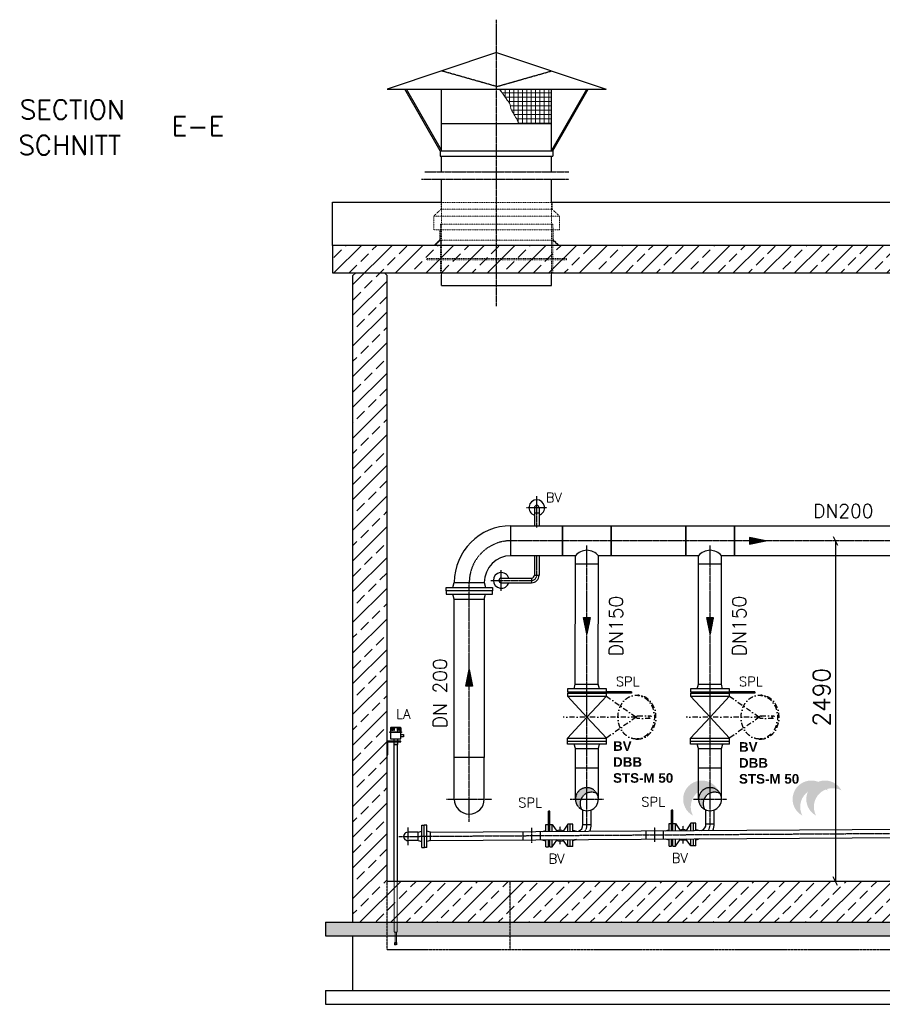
# Model space of a CAD drawing. Header units: millimetres. Extents: x -197187 to 231260338, y -45270 to 70505.
# Tile 65 of 85: x 69394 to 75700, y -28310 to -21110. Entities that reach past the tile are written whole.
import ezdxf
from ezdxf.enums import TextEntityAlignment as Align

# ---------------------------------------------------------------- set-up
doc = ezdxf.new("R2010")
doc.units = ezdxf.units.MM
doc.header["$LTSCALE"] = 0.5
for name, pattern in [('DASHDOT', [1, 0.5, -0.25, 0, -0.25]), ('HIDDEN', [0.375, 0.25, -0.125]), ('JIS_02_1.0', [2, 1, -1])]:
    doc.linetypes.add(name, pattern=pattern)
for name, color, linetype in [('21', 7, 'Continuous'), ('4', 7, 'Continuous'), ('41', 7, 'Continuous'), ('BEMAßUNG', 7, 'Continuous'), ('P-MU025ENTLÜ', 7, 'Continuous'), ('P-MU050ENTL', 7, 'Continuous'), ('P-MU150AUSL', 7, 'Continuous'), ('P-MU150EINL', 7, 'Continuous'), ('P-MU200EINL', 7, 'Continuous'), ('P-MU300AUSL', 7, 'Continuous')]:
    doc.layers.add(name, color=color, linetype=linetype)
doc.styles.add('ROMANS', font='ROMANS', dxfattribs={"height": 0.2})

# ---------------------------------------------------------------- blocks, each defined once
blk = doc.blocks.new('FPFEIL')
at = {"layer": '41', "color": 7, "linetype": 'Continuous'}
for p, q in [((-99.99980000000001, 18.5851), (-92.9259, 18.5851)), ((-99.99980000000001, 15.7051), (-78.52590000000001, 15.7051)), ((-99.99980000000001, 12.8251), (-64.1259, 12.8251)), ((-99.99980000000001, 12.8251), (-64.1259, 12.8251)), ((-99.99980000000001, 9.9452), (-49.7259, 9.9452)), ((-99.99980000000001, 7.0652), (-35.3259, 7.0652)), ((-99.99980000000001, 4.1852), (-20.926, 4.1852)), ((-99.99980000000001, 4.1852), (-20.926, 4.1852)), ((-99.99980000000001, 1.3052), (-6.526000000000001, 1.3052)), ((-99.99980000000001, -1.5748), (-7.874000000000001, -1.5748)), ((-99.99980000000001, -4.454800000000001), (-22.274, -4.454800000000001)), ((-99.99980000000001, -4.454800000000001), (-22.274, -4.454800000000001)), ((-99.99980000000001, -7.3348), (-36.6739, -7.3348)), ((-99.99980000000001, -10.2148), (-51.0739, -10.2148)), ((-99.99980000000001, -13.0948), (-65.4739, -13.0948)), ((-99.99980000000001, -13.0948), (-65.4739, -13.0948)), ((-99.99980000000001, -15.9748), (-79.8739, -15.9748)), ((-99.99980000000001, -18.8548), (-94.2739, -18.8548))]:
    blk.add_line(p, q, dxfattribs=at)
blk.add_lwpolyline([(0, 0), (-99.99980000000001, -20), (-99.99980000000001, 20), (0, 0)], close=True, dxfattribs=at)

msp = doc.modelspace()

# ---------------------------------------------------------------- hatches: boundary and pattern name
at = {"lineweight": 5}
h = msp.add_hatch(dxfattribs=at)
h.set_pattern_fill('ANSI33', color=256, scale=25)
h.set_pattern_definition([(45, (76826.18093517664, -25235.01581286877), (-112.2532015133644, 112.2532015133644), []), (45, (76938.43418517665, -25235.01581286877), (-112.2532015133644, 112.2532015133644), [79.375, -39.6875])])
h.paths.add_polyline_path([(71680.85854826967, -22960.89771979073), (71680.85854826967, -22760.15967597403), (81971.50332208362, -22760.15967597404), (81971.50332208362, -22960.89771979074), (77030.79109379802, -22960.89771979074), (77030.79109379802, -23460.89771979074), (76630.79109379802, -23460.89771979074), (76630.79109379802, -22960.89771979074)])
h.paths.add_polyline_path([(71830.79109379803, -22980.89771979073), (71850.79109379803, -22960.89771979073), (72060.79109379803, -22960.89771979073), (72080.79109379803, -22980.89771979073), (72080.79109379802, -27409.87194976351), (81580.79109379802, -27409.87194976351), (81580.79109379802, -22980.89771979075), (81600.79109379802, -22960.89771979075), (81810.79109379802, -22960.89771979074), (81830.79109379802, -22980.89771979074), (81830.79109379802, -27709.87194976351), (71830.79109379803, -27709.87194976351)])
h = msp.add_hatch(dxfattribs=at)
h.set_pattern_fill('ANSI36', color=256, scale=10)
h.set_pattern_definition([(45, (76830.79109379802, -27759.87194976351), (16.83798022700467, 61.73926083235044), [79.375, -15.875, 0, -15.875])])
h.paths.add_polyline_path([(71630.791093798, -27709.87194976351), (82030.79109379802, -27709.87194976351), (82030.79109379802, -27809.87194976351), (71630.791093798, -27809.87194976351)])
at = {"layer": '21', "lineweight": 5}
h = msp.add_hatch(dxfattribs=at)
h.set_pattern_fill('NET', color=256, scale=10)
h.set_pattern_definition([(0, (109868.9015745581, -37012.10638077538), (0, 31.75), []), (90, (109868.9015745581, -37012.10638077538), (-31.75, 1.944126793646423e-15), [])])
edge = h.paths.add_edge_path()
edge.add_spline(control_points=[(72901.89636900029, -21618.60121028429), (72915.87076900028, -21637.76807695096), (72929.84516900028, -21656.93494361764), (72943.81956900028, -21676.1018102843)], knot_values=[0, 0, 0, 0, 0.2464909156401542, 0.2464909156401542, 0.2464909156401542, 0.2464909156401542], degree=3, periodic=0)
edge.add_spline(control_points=[(72943.81956900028, -21676.1018102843), (72954.0814439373, -21690.17668925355), (72964.08671660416, -21704.42158592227), (72973.67296900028, -21718.99061028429)], knot_values=[0.2464909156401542, 0.2464909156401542, 0.2464909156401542, 0.2464909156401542, 0.4274975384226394, 0.4274975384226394, 0.4274975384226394, 0.4274975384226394], degree=3, periodic=0)
edge.add_spline(control_points=[(72973.67296900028, -21718.99061028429), (72983.80585125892, -21734.39039347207), (72980.89284637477, -21755.73350546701), (72989.74776900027, -21771.8354102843)], knot_values=[0.4274975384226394, 0.4274975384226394, 0.4274975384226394, 0.4274975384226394, 0.6188255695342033, 0.6188255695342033, 0.6188255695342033, 0.6188255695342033], degree=3, periodic=0)
edge.add_spline(control_points=[(72989.74776900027, -21771.8354102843), (72997.17963815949, -21785.34961643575), (73006.08680874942, -21798.09939802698), (73013.47736900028, -21811.6606102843)], knot_values=[0.6188255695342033, 0.6188255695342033, 0.6188255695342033, 0.6188255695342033, 0.7794057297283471, 0.7794057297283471, 0.7794057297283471, 0.7794057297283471], degree=3, periodic=0)
edge.add_spline(control_points=[(73013.47736900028, -21811.6606102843), (73021.0680558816, -21825.58904229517), (73029.53263511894, -21839.14919177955), (73035.67596900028, -21853.7834102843)], knot_values=[0.7794057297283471, 0.7794057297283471, 0.7794057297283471, 0.7794057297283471, 0.9443341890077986, 0.9443341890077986, 0.9443341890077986, 0.9443341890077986], degree=3, periodic=0)
edge.add_spline(control_points=[(73035.67596900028, -21853.7834102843), (73037.74943566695, -21858.72267695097), (73039.82290233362, -21863.66194361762), (73041.89636900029, -21868.60121028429)], knot_values=[0.9443341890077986, 0.9443341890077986, 0.9443341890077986, 0.9443341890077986, 1, 1, 1, 1], degree=3, periodic=0)
edge.add_line((73041.89636900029, -21868.60121028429), (73282.79109379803, -21868.60121028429))
edge.add_line((73282.79109379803, -21868.60121028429), (73282.79109379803, -21618.60121028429))
edge.add_line((73282.79109379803, -21618.60121028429), (72901.89636900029, -21618.60121028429))
at = {"layer": 'P-MU150AUSL', "linetype": 'Continuous'}
h = msp.add_hatch(color=256, dxfattribs=at)
edge = h.paths.add_edge_path()
edge.add_arc((73540.79109422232, -26809.87194955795), 84.14999952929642, 29.12381668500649, 241.8286833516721)
edge.add_arc((73574.57399379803, -26843.09784976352), 84.14999999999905, 61.82868333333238, 209.1238166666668, ccw=False)
edge = h.paths.add_edge_path()
edge.add_arc((74380.79109540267, -26809.87195022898), 136.5000003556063, 27.967090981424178, 241.53511598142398, ccw=False)
edge.add_arc((74436.29159379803, -26865.8567497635), 136.4999999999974, 61.53511666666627, 207.9670916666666)
edge.add_arc((75180.79109540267, -26809.87195022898), 136.5000003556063, 27.967090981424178, 241.53511598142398, ccw=False)
edge.add_arc((75236.29159379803, -26865.8567497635), 136.4999999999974, 61.53511666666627, 207.9670916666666)
h = msp.add_hatch(color=256, dxfattribs=at)
edge = h.paths.add_edge_path()
edge.add_arc((74440.79109422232, -26809.87194955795), 84.14999952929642, 29.12381668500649, 241.8286833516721)
edge.add_arc((74474.57399379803, -26843.09784976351), 84.14999999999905, 61.82868333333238, 209.1238166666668, ccw=False)
edge = h.paths.add_edge_path()
edge.add_arc((75280.79109540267, -26809.87195022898), 136.5000003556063, 27.967090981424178, 241.53511598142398, ccw=False)
edge.add_arc((75336.29159379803, -26865.8567497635), 136.4999999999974, 61.53511666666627, 207.9670916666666)
edge.add_arc((76080.79109540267, -26809.87195022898), 136.5000003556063, 27.967090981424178, 241.53511598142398, ccw=False)
edge.add_arc((76136.29159379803, -26865.8567497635), 136.4999999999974, 61.53511666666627, 207.9670916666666)

# ---------------------------------------------------------------- linework, layer by layer
for p, q in [((71680.85854826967, -22444.7356597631), (72478.79109379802, -22444.7356597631)), ((71680.85854826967, -22760.15967597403), (71680.85854826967, -22444.7356597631)), ((73282.79109379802, -22444.7356597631), (76830.79109379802, -22444.7356597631)), ((71830.79109379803, -22980.89771979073), (71850.79109379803, -22960.89771979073)), ((71850.79109379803, -22960.89771979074), (72060.79109379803, -22960.89771979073)), ((72080.79109379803, -22980.89771979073), (72060.79109379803, -22960.89771979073)), ((72105.24249721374, -26287.97829268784), (72108.24249721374, -26284.97829268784)), ((72105.24249721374, -26287.97829268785), (72105.24249721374, -26316.91040465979)), ((72181.24249721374, -26287.97829268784), (72105.24249721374, -26287.97829268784)), ((72178.24249721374, -26284.97829268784), (72108.24249721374, -26284.97829268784)), ((72110.87309164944, -26287.97829268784), (72112.60514245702, -26284.97829268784)), ((72112.76762162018, -26287.97829268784), (72114.49967242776, -26284.97829268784)), ((72117.99453429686, -26287.97829268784), (72118.79838187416, -26284.97829268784)), ((72121.16933284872, -26287.97829268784), (72121.97318042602, -26284.97829268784)), ((72138.24249721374, -26284.97829268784), (72138.24249721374, -26287.97829268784)), ((72148.24249721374, -26284.97829268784), (72148.24249721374, -26287.97829268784)), ((72165.31566157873, -26287.97829268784), (72164.51181400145, -26284.97829268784)), ((72168.49046013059, -26287.97829268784), (72167.68661255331, -26284.97829268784)), ((72173.71737280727, -26287.97829268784), (72171.9853219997, -26284.97829268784)), ((72175.61190277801, -26287.97829268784), (72173.87985197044, -26284.97829268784)), ((72181.24249721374, -26287.97829268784), (72178.24249721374, -26284.97829268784)), ((72181.24249721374, -26287.97829268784), (72181.24249721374, -26316.91040465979)), ((72129.79249721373, -26367.35255498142), (72129.79249721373, -26385.85302587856)), ((72129.79249721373, -26390.85302587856), (72129.79249721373, -26409.771575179)), ((72156.69249721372, -26409.771575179), (72129.79249721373, -26409.771575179)), ((72156.69249721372, -26367.35255498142), (72156.69249721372, -26385.85302587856)), ((72156.69249721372, -26390.85302587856), (72156.69249721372, -26409.771575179))]:
    msp.add_line(p, q)
at = {"linetype": 'JIS_02_1.0', "lineweight": 18, "ltscale": 3}
for p, q in [((72474.79109379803, -22445.89771979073), (73286.79109379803, -22445.89771979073)), ((72474.79109379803, -22495.89771979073), (72474.79109379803, -22445.89771979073)), ((72478.79109379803, -22975.89771979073), (72478.79109379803, -22395.89771979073)), ((73282.79109379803, -22975.89771979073), (73282.79109379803, -22395.89771979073)), ((73286.79109379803, -22495.89771979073), (73286.79109379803, -22445.89771979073)), ((72474.79109379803, -22495.89771979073), (72420.79109379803, -22545.89771979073)), ((72474.79109379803, -22495.89771979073), (73286.79109379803, -22495.89771979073)), ((73286.79109379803, -22495.89771979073), (73340.79109379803, -22545.89771979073)), ((72420.79109379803, -22545.89771979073), (73340.79109379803, -22545.89771979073)), ((72420.79109379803, -22645.89771979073), (72420.79109379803, -22545.89771979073)), ((73291.29109379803, -22605.89771979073), (72470.29109379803, -22605.89771979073)), ((72470.29109379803, -22645.89771979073), (72470.29109379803, -22605.89771979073)), ((73291.29109379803, -22645.89771979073), (73291.29109379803, -22605.89771979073)), ((73340.79109379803, -22645.89771979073), (73340.79109379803, -22545.89771979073)), ((72420.79109379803, -22645.89771979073), (73340.79109379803, -22645.89771979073)), ((72466.75549379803, -22717.36221979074), (72466.75549379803, -22645.89771979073)), ((72470.29109379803, -22720.89771979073), (72470.29109379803, -22645.89771979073)), ((73291.29109379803, -22720.89771979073), (73291.29109379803, -22645.89771979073)), ((73294.82659379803, -22717.36221979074), (73294.82659379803, -22629.43331979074)), ((72466.75549379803, -22717.36221979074), (72423.21999379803, -22760.89771979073)), ((72470.29109379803, -22720.89771979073), (72430.29109379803, -22760.89771979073)), ((73291.29109379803, -22720.89771979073), (72470.29109379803, -22720.89771979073)), ((72470.29109379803, -22960.89771979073), (72470.29109379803, -22720.89771979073)), ((73291.29109379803, -22720.89771979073), (73331.29109379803, -22760.89771979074)), ((73291.29109379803, -22960.89771979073), (73291.29109379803, -22720.89771979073)), ((73294.82659379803, -22717.36221979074), (73338.36209379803, -22760.89771979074)), ((72370.29109379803, -22865.89771979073), (72370.29109379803, -22855.89771979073)), ((73391.29109379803, -22855.89771979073), (72370.29109379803, -22855.89771979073)), ((73391.29109379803, -22865.89771979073), (72370.29109379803, -22865.89771979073)), ((73391.29109379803, -22865.89771979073), (73391.29109379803, -22855.89771979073))]:
    msp.add_line(p, q, dxfattribs=at)
at = {"linetype": 'HIDDEN', "lineweight": 9, "ltscale": 2}
for p, q in [((72132.49249721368, -27783.25064226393), (72132.49249721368, -27409.87194976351)), ((72153.99249721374, -27783.25064226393), (72153.99249721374, -27409.87194976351)), ((72132.49249721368, -27783.25064226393), (72153.99249721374, -27783.25064226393)), ((72134.49249721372, -27871.88959807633), (72134.49249721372, -27861.29645232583)), ((72138.24249721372, -27855.88959807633), (72135.66407008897, -27858.46802520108)), ((72138.24249721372, -27862.88959807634), (72138.24249721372, -27870.59342385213)), ((72148.24249721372, -27855.88959807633), (72150.82092433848, -27858.46802520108)), ((72148.24249721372, -27862.88959807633), (72148.24249721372, -27870.59342385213)), ((72151.99249721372, -27871.88959807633), (72151.99249721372, -27861.29645232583)), ((72138.24249721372, -27870.59342385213), (72143.24249721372, -27875.88959807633)), ((72147.99249721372, -27875.88959807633), (72138.49249721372, -27875.88959807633)), ((72148.24249721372, -27870.59342385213), (72143.24249721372, -27875.88959807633))]:
    msp.add_line(p, q, dxfattribs=at)
for points in [[(76830.79109379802, -22760.15967597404), (71680.85854826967, -22760.15967597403), (71680.85854826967, -22960.89771979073), (76630.79109379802, -22960.89771979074)], [(72085.79109379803, -26385.85302587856), (72080.79109379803, -26385.85302587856), (72080.79109379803, -26485.85302587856), (72085.79109379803, -26485.85302587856), (72085.79109379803, -26390.85302587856), (72180.79109379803, -26390.85302587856), (72180.79109379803, -26385.85302587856), (72080.79109379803, -26385.85302587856), (72080.79109379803, -26390.85302587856)], [(72132.49249721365, -27409.87194976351), (72132.49249721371, -26409.771575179), (72153.99249721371, -26409.771575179), (72153.99249721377, -27409.87194976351)]]:
    msp.add_lwpolyline(points)
for points in [[(72185.74249721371, -26321.70254387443), (72100.74249721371, -26321.70254387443), (72100.74249721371, -26316.91040465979), (72185.74249721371, -26316.91040465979)], [(72181.24249721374, -26321.70254387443), (72105.24249721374, -26321.70254387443), (72105.24249721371, -26367.35255498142), (72181.24249721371, -26367.35255498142)], [(72110.87309164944, -26287.97829268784), (72112.76762162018, -26287.97829268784), (72112.76762162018, -26308.65713538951), (72110.87309164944, -26308.65713538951)], [(72117.99453429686, -26287.97829268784), (72121.16933284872, -26287.97829268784), (72121.16933284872, -26308.65713538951), (72117.99453429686, -26308.65713538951)], [(72128.29077549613, -26284.97829268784), (72132.61172595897, -26284.97829268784), (72132.61172595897, -26308.65713538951), (72128.29077549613, -26308.65713538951)], [(72158.19421893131, -26284.97829268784), (72153.87326846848, -26284.97829268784), (72153.87326846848, -26308.65713538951), (72158.19421893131, -26308.65713538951)], [(72168.49046013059, -26287.97829268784), (72165.31566157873, -26287.97829268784), (72165.31566157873, -26308.65713538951), (72168.49046013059, -26308.65713538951)], [(72175.61190277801, -26287.97829268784), (72173.71737280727, -26287.97829268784), (72173.71737280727, -26308.65713538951), (72175.61190277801, -26308.65713538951)], [(72181.24249721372, -26336.32955886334), (72200.81685850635, -26336.32955886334), (72200.81685850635, -26352.72553999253), (72181.24249721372, -26352.72553999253)]]:
    msp.add_lwpolyline(points, close=True)
for points in [[(72138.24249721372, -27783.25064226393), (72138.24249721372, -27862.88959807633)], [(72148.24249721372, -27862.88959807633), (72148.24249721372, -27783.25064226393)]]:
    msp.add_lwpolyline(points, dxfattribs=at)
for centre, start, end in [((72138.49249721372, -27861.29645232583), 134.9999999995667, 180), ((72147.99249721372, -27861.29645232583), 0, 45.00000000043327), ((72138.49249721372, -27871.88959807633), 180, 270), ((72147.99249721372, -27871.88959807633), 270, 0)]:
    msp.add_arc(centre, 4, start, end, dxfattribs=at)
at = {"linetype": 'HIDDEN', "lineweight": 9, "ltscale": 2, "extrusion": (0, 0, -1)}
msp.add_ellipse((72143.24249721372, -27862.88959807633), major_axis=(0, -6.286233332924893), ratio=0.7953888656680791, dxfattribs=at)
at = {"layer": '21', "linetype": 'DASHDOT', "ltscale": 10}
for p, q in [((72880.79109379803, -23204.38551979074), (72880.79109379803, -21109.61301979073)), ((72355.75539379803, -22222.72651979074), (73408.54859379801, -22222.72651979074)), ((72332.20729379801, -22276.80491979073), (73408.54859379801, -22276.80491979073))]:
    msp.add_line(p, q, dxfattribs=at)
at = {"layer": '21', "linetype": 'Continuous', "ltscale": 10}
for p, q in [((72880.79109379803, -21348.60121028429), (72080.79109379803, -21618.60121028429)), ((72880.79109379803, -21348.60121028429), (73680.79109379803, -21618.60121028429)), ((72080.79109379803, -21618.60121028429), (73680.79109379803, -21618.60121028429)), ((72468.79109379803, -22068.60121028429), (72210.79109379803, -21618.60121028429)), ((72477.46629379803, -22063.6274102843), (72222.31789379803, -21618.60121028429)), ((72478.79109379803, -21868.60121028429), (72478.79109379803, -21618.60121028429)), ((73282.79109379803, -21868.60121028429), (73282.79109379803, -21618.60121028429)), ((73284.11569379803, -22063.6274102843), (73539.26409379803, -21618.60121028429)), ((73292.79109379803, -22068.60121028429), (73550.79109379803, -21618.60121028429)), ((72478.79109379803, -21868.60121028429), (73282.79109379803, -21868.60121028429)), ((72478.79109379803, -22068.60121028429), (72478.79109379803, -21868.60121028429)), ((73282.79109379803, -22068.60121028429), (73282.79109379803, -21868.60121028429)), ((72468.79109379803, -22068.60121028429), (73292.79109379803, -22068.60121028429)), ((72468.79109379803, -22068.60121028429), (72468.79109379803, -22108.60121028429)), ((73292.79109379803, -22068.60121028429), (73292.79109379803, -22108.60121028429)), ((72468.79109379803, -22108.60121028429), (73292.79109379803, -22108.60121028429)), ((72478.79109379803, -22222.72651979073), (72478.79109379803, -22108.60121028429)), ((73282.79109379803, -22222.72651979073), (73282.79109379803, -22108.60121028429)), ((72478.79109379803, -22445.89771979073), (72478.79109379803, -22276.80491979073)), ((73282.79109379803, -22445.89771979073), (73282.79109379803, -22276.80491979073)), ((72478.79109379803, -23052.37194976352), (72478.79109379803, -22975.89771979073)), ((73282.79109379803, -23052.37194976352), (73282.79109379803, -22975.89771979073)), ((72478.79109379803, -23052.37194976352), (73282.79109379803, -23052.37194976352)), ((72080.79109379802, -27409.87194976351), (81580.79109379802, -27409.87194976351)), ((71630.791093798, -27709.87194976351), (82030.79109379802, -27709.87194976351)), ((71630.791093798, -27809.8719497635), (82030.79109379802, -27809.87194976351))]:
    msp.add_line(p, q, dxfattribs=at)
at = {"layer": '21', "linetype": 'HIDDEN', "ltscale": 10}
for p, q in [((72880.79109379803, -21598.60121028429), (72478.79109379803, -21484.27621028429)), ((72880.79109379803, -21598.60121028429), (73282.79109379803, -21484.27621028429)), ((72980.79109379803, -27909.87194976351), (72980.79109379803, -27409.87194976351)), ((72080.79109379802, -27909.87194976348), (81580.79109379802, -27909.87194976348))]:
    msp.add_line(p, q, dxfattribs=at)
at = {"layer": '21', "linetype": 'Continuous'}
for p, q in [((71630.791093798, -28209.8719497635), (82030.79109379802, -28209.87194976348)), ((71630.79109379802, -28309.87194976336), (82030.79109379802, -28309.87194976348))]:
    msp.add_line(p, q, dxfattribs=at)
at = {"layer": '21', "linetype": 'Continuous', "lineweight": 5, "ltscale": 10}
msp.add_open_spline([(72901.89636900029, -21618.60121028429), (72915.87076900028, -21637.76807695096), (72929.84516900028, -21656.93494361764), (72943.81956900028, -21676.1018102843), (72954.0814439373, -21690.17668925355), (72964.08671660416, -21704.42158592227), (72973.67296900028, -21718.99061028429), (72983.80585125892, -21734.39039347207), (72980.89284637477, -21755.73350546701), (72989.74776900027, -21771.8354102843), (72997.17963815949, -21785.34961643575), (73006.08680874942, -21798.09939802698), (73013.47736900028, -21811.6606102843), (73021.0680558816, -21825.58904229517), (73029.53263511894, -21839.14919177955), (73035.67596900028, -21853.7834102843), (73037.74943566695, -21858.72267695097), (73039.82290233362, -21863.66194361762), (73041.89636900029, -21868.60121028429)], degree=3, knots=[0, 0, 0, 0, 0.2464909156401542, 0.2464909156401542, 0.2464909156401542, 0.4274975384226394, 0.4274975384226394, 0.4274975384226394, 0.6188255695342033, 0.6188255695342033, 0.6188255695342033, 0.7794057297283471, 0.7794057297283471, 0.7794057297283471, 0.9443341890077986, 0.9443341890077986, 0.9443341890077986, 1, 1, 1, 1], dxfattribs=at)
at = {"layer": '41', "linetype": 'Continuous', "ltscale": 10}
for p, q in [((71830.79109379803, -27709.87194976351), (71830.79109379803, -22980.89771979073)), ((72080.79109379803, -27409.87194976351), (72080.79109379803, -22980.89771979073)), ((71630.791093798, -27709.87194976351), (71630.791093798, -27809.87194976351)), ((71830.79109379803, -28209.87194976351), (71830.79109379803, -27809.87194976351)), ((71630.791093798, -28209.87194976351), (71630.79109379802, -28309.87194976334))]:
    msp.add_line(p, q, dxfattribs=at)
at = {"layer": '41', "linetype": 'HIDDEN', "ltscale": 10}
msp.add_line((72080.79109379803, -27909.87194976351), (72080.79109379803, -27409.87194976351), dxfattribs=at)
at = {"layer": 'BEMAßUNG', "linetype": 'Continuous', "ltscale": 10}
for p, q in [((75341.85635163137, -24888.62194976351), (75373.10635163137, -24951.12194976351)), ((75357.48135163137, -24919.87194976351), (75357.48135163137, -27409.87194976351)), ((75373.10635163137, -27441.12194976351), (75341.85635163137, -27378.62194976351))]:
    msp.add_line(p, q, dxfattribs=at)
at = {"layer": 'BEMAßUNG', "linetype": 'HIDDEN', "lineweight": 9, "ltscale": 2}
msp.add_arc((72145.42337180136, -27858.22299494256), 4.330127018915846, 12.28860951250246, 49.37925172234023, dxfattribs=at)
at = {"layer": 'P-MU025ENTLÜ', "linetype": 'DASHDOT', "ltscale": 10}
for p, q in [((73174.29109379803, -24823.39577226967), (73174.29109379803, -24593.7437497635)), ((73099.99799379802, -24677.92194976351), (73247.77369379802, -24677.92194976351)), ((73174.29109379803, -25171.87194976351), (73174.29109379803, -25029.42194976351)), ((72914.29109379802, -25286.15956383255), (72914.29109379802, -25133.58433569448)), ((72838.00347972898, -25209.87194976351), (73136.29109379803, -25209.87194976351))]:
    msp.add_line(p, q, dxfattribs=at)
at = {"layer": 'P-MU025ENTLÜ', "linetype": 'Continuous', "ltscale": 10}
for p, q in [((73157.44109379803, -24677.92194976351), (73157.44109379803, -24715.92194976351)), ((73191.14109379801, -24677.92194976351), (73191.14109379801, -24715.92194976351)), ((73157.44109379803, -24715.92194976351), (73191.14109379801, -24715.92194976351)), ((73157.44109379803, -24715.92194976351), (73157.44109379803, -24810.32194976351)), ((73191.14109379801, -24715.92194976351), (73191.14109379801, -24810.32194976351)), ((73157.44109379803, -25029.42194976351), (73157.44109379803, -25171.87194976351)), ((73191.14109379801, -25029.42194976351), (73191.14109379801, -25171.87194976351)), ((72914.29109379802, -25193.0219497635), (73136.29109379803, -25193.02194976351)), ((73136.29109379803, -25193.0219497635), (73136.29109379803, -25226.7219497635)), ((73157.44109379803, -25171.87194976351), (73191.14109379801, -25171.87194976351)), ((72914.29109379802, -25226.7219497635), (73136.29109379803, -25226.72194976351))]:
    msp.add_line(p, q, dxfattribs=at)
for centre, radius, start, end in [((73174.29109379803, -24677.92194976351), 57.5, 287.0402527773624, 252.9597472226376), ((73174.29109379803, -24677.92194976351), 16.85, 0, 180), ((72914.29109379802, -25209.87194976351), 57.5, 17.040252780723, 342.9597472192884), ((72914.29109379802, -25209.87194976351), 16.85000000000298, 90, 270), ((73136.29109379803, -25171.87194976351), 21.15, 270, 0), ((73136.29109379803, -25171.87194976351), 54.85, 270, 0)]:
    msp.add_arc(centre, radius, start, end, dxfattribs=at)
at = {"layer": 'P-MU025ENTLÜ', "linetype": 'DASHDOT', "ltscale": 10}
msp.add_arc((73136.29109379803, -25171.87194976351), 38, 270, 0, dxfattribs=at)
at = {"layer": 'P-MU050ENTL', "linetype": 'Continuous', "ltscale": 10}
for p, q in [((73269.08869379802, -26896.38708094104), (73259.08869379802, -26896.38708094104)), ((73259.08869379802, -27045.47648094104), (73259.08869379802, -26896.38708094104)), ((73269.08869379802, -27045.41398094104), (73269.08869379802, -26896.38708094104)), ((73510.4401109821, -26996.09965607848), (73510.44009379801, -26888.35784976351)), ((73570.85770409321, -26996.18123867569), (73570.85769379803, -26888.46724976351)), ((74169.23091034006, -26890.76103521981), (74159.23091034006, -26890.76103521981)), ((74159.23091034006, -27039.85043521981), (74159.23091034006, -26890.76103521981)), ((74169.23091034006, -27039.78793521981), (74169.23091034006, -26890.76103521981)), ((74410.58232752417, -26990.47361035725), (74410.58232752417, -26888.41272223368)), ((74470.99991034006, -26990.55523521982), (74470.99991034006, -26888.41270289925)), ((73241.08869379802, -26993.88708094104), (73259.08869379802, -26993.88708094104)), ((73241.08869379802, -27045.58898094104), (73241.08869379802, -26993.88708094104)), ((73269.08869379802, -26993.88708094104), (73287.08869379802, -26993.88708094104)), ((73287.08869379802, -26993.88708094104), (73321.35139379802, -27043.47788094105)), ((73287.08869379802, -27045.30138094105), (73287.08869379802, -26993.88708094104)), ((73401.08869379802, -26991.84618094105), (73366.82599379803, -27043.47788094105)), ((73437.08869379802, -26991.84618094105), (73401.08869379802, -26991.84618094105)), ((73401.08869379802, -27042.54788094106), (73401.08869379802, -26991.84618094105)), ((73419.08869379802, -27042.43538094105), (73419.08869379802, -26991.84618094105)), ((73437.08869379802, -27042.32278094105), (73437.08869379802, -26991.84618094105)), ((73510.44009379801, -26996.09968094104), (73570.85769379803, -26996.18128094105)), ((74141.23091034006, -26988.26103521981), (74159.23091034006, -26988.26103521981)), ((74141.23091034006, -27039.96293521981), (74141.23091034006, -26988.26103521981)), ((74169.23091034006, -26988.26103521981), (74187.23091034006, -26988.26103521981)), ((74187.23091034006, -26988.26103521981), (74221.49361034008, -27037.85183521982)), ((74187.23091034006, -27039.67533521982), (74187.23091034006, -26988.26103521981)), ((74301.23091034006, -26986.22013521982), (74266.96821034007, -27037.85183521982)), ((74337.23091034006, -26986.22013521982), (74301.23091034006, -26986.22013521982)), ((74301.23091034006, -27036.92183521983), (74301.23091034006, -26986.22013521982)), ((74319.23091034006, -27036.80933521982), (74319.23091034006, -26986.22013521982)), ((74337.23091034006, -27036.69673521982), (74337.23091034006, -26986.22013521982)), ((74410.58231034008, -26990.47363521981), (74470.99991034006, -26990.55523521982)), ((72396.78591675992, -27050.86711929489), (78012.98109379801, -27015.75792007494)), ((73073.61419379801, -27106.93718094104), (73073.61419379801, -27046.63598094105)), ((73201.61419379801, -27106.13698094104), (73201.61419379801, -27045.83578094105)), ((73215.92019379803, -27045.74628094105), (73241.08869379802, -27039.00238094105)), ((73437.08869379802, -27036.96148094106), (73464.08425208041, -27044.19498830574)), ((73973.75641034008, -27101.31113521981), (73973.75641034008, -27041.00993521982)), ((74101.75641034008, -27100.51093521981), (74101.75641034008, -27040.20973521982)), ((74116.06241034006, -27040.12023521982), (74141.23091034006, -27033.37633521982)), ((74337.23091034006, -27031.33543521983), (74364.22646862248, -27038.56894258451)), ((72397.16325346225, -27111.16534953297), (78015.03295286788, -27076.04634920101)), ((73212.34334887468, -27106.0694125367), (73241.08869379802, -27113.77178094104)), ((73241.08869379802, -27158.88708094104), (73241.08869379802, -27105.89028094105)), ((73259.08869379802, -27158.88708094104), (73259.08869379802, -27105.77768094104)), ((73269.08869379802, -27138.38708094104), (73259.08869379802, -27138.38708094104)), ((73269.08869379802, -27158.88708094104), (73269.08869379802, -27105.71518094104)), ((73287.08869379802, -27158.88708094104), (73287.08869379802, -27105.60268094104)), ((73287.08869379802, -27158.88708094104), (73321.35139379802, -27109.29628094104)), ((73401.08869379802, -27156.84618094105), (73366.82599379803, -27109.29628094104)), ((73401.08869379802, -27156.84618094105), (73401.08869379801, -27104.88950837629)), ((73419.08869379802, -27156.84618094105), (73419.08869379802, -27104.77698493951)), ((73437.08869379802, -27156.84618094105), (73437.08869379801, -27104.66446150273)), ((73437.08869379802, -27111.73088094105), (73455.93869379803, -27106.67988094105)), ((73464.08869379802, -27104.49618094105), (73450.38729379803, -27108.16748094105)), ((74112.48556541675, -27100.44336681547), (74141.23091034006, -27108.14573521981)), ((74141.23091034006, -27153.26103521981), (74141.23091034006, -27100.26423521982)), ((74159.23091034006, -27153.26103521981), (74159.23091034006, -27100.15163521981)), ((74169.23091034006, -27132.76103521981), (74159.23091034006, -27132.76103521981)), ((74169.23091034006, -27153.26103521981), (74169.23091034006, -27100.08913521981)), ((74187.23091034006, -27153.26103521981), (74187.23091034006, -27099.97663521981)), ((74187.23091034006, -27153.26103521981), (74221.49361034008, -27103.67023521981)), ((74301.23091034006, -27151.22013521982), (74266.96821034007, -27103.67023521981)), ((74301.23091034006, -27151.22013521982), (74301.23091034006, -27099.26346265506)), ((74319.23091034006, -27151.22013521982), (74319.23091034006, -27099.15093921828)), ((74337.23091034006, -27151.22013521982), (74337.23091034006, -27099.0384157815)), ((74337.23091034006, -27106.10483521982), (74356.08091034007, -27101.05383521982)), ((74364.23091034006, -27098.87013521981), (74350.52951034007, -27102.54143521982)), ((73241.08869379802, -27158.88708094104), (73259.08869379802, -27158.88708094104)), ((73269.08869379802, -27158.88708094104), (73287.08869379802, -27158.88708094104)), ((73437.08869379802, -27156.84618094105), (73401.08869379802, -27156.84618094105)), ((74141.23091034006, -27153.26103521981), (74159.23091034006, -27153.26103521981)), ((74169.23091034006, -27153.26103521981), (74187.23091034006, -27153.26103521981)), ((74337.23091034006, -27151.22013521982), (74301.23091034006, -27151.22013521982))]:
    msp.add_line(p, q, dxfattribs=at)
at = {"layer": 'P-MU050ENTL', "linetype": 'Continuous'}
for p, q in [((72333.4595550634, -26998.91179141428), (72351.45920262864, -26998.79915249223)), ((72334.4920785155, -27163.90856076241), (72333.4595550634, -26998.91179141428)), ((72369.4588501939, -26998.68651357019), (72351.45920262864, -26998.79915249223)), ((72352.49172608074, -27163.79592184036), (72351.45920262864, -26998.79915249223)), ((72370.49137364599, -27163.68328291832), (72369.4588501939, -26998.68651357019)), ((72306.78767524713, -27051.42972479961), (72230.78916025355, -27051.9048234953)), ((72306.78767524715, -27051.42972479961), (72333.74187388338, -27044.02620806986)), ((72307.165015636, -27111.72854414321), (72306.78767524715, -27051.42972479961)), ((72396.7859130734, -27050.86653018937), (72369.7411690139, -27043.80093022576)), ((72397.16325346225, -27111.16534953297), (72396.7859130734, -27050.86653018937)), ((72307.165015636, -27111.7285441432), (72231.1665006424, -27112.20364283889)), ((72307.165015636, -27111.72854414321), (72334.2097596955, -27118.79414410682)), ((72397.16325346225, -27111.16534953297), (72370.209054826, -27118.56886626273)), ((72334.4920785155, -27163.90856076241), (72352.49172608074, -27163.79592184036)), ((72370.49137364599, -27163.68328291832), (72352.49172608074, -27163.79592184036))]:
    msp.add_line(p, q, dxfattribs=at)
at = {"layer": 'P-MU050ENTL', "linetype": 'DASHDOT', "ltscale": 10}
for p, q in [((72166.0711135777, -27082.45999237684), (78178.79109379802, -27044.87194976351)), ((72230.57044417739, -27016.88724391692), (72231.38196907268, -27146.70171716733)), ((73137.61419379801, -27128.27238094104), (73137.61419379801, -27019.92788094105)), ((73344.08869379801, -27044.94513103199), (73344.08869379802, -27009.70048094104)), ((74037.75641034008, -27122.64633521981), (74037.75641034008, -27014.30183521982)), ((74244.23091034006, -27039.31796327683), (74244.23091034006, -27004.07443521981)), ((73344.08869379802, -27139.81198094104), (73344.08869379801, -27105.24583259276)), ((74244.23091034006, -27134.18593521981), (74244.23091034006, -27099.61877171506))]:
    msp.add_line(p, q, dxfattribs=at)
at = {"layer": 'P-MU050ENTL', "linetype": 'Continuous', "ltscale": 10}
for centre, radius, start, end in [((73464.79109379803, -27000.38798094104), 45.85, 287.5265833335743, 5.366686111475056), ((73464.79109379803, -27000.38798094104), 106.15, 335.9842833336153, 2.271236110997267), ((74364.93331034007, -26994.76193521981), 45.85, 287.5265833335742, 5.366686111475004), ((74364.93331034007, -26994.76193521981), 106.15, 335.9842833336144, 2.271236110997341), ((73344.08869379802, -27076.38708094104), 40, 52.17462777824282, 128.5417222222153), ((74244.23091034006, -27070.76103521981), 40, 52.17462777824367, 128.541722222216), ((73344.08869379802, -27076.38708094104), 40, 226.5339499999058, 314.1823999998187), ((74244.23091034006, -27070.76103521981), 40, 226.5339499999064, 314.1823999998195)]:
    msp.add_arc(centre, radius, start, end, dxfattribs=at)
at = {"layer": 'P-MU050ENTL', "linetype": 'DASHDOT', "ltscale": 10}
for centre, start, end in [((73464.90989379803, -27000.38818094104), 325.1599055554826, 3.203799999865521), ((74365.05211034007, -26994.76213521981), 325.1599055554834, 3.203799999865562)]:
    msp.add_arc(centre, 76, start, end, dxfattribs=at)
at = {"layer": 'P-MU050ENTL', "linetype": 'Continuous'}
msp.add_arc((72230.97802398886, -27082.05423196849), 30.15000001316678, 90.35743954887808, 270.3605129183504, dxfattribs=at)
at = {"layer": 'P-MU150AUSL', "linetype": 'DASHDOT', "ltscale": 10}
for p, q in [((73540.79111034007, -26996.14071391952), (73540.79111034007, -24953.99535147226)), ((74440.79111034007, -26996.14071391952), (74440.79111034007, -24953.99535147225)), ((73418.97090465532, -26809.87194976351), (73662.61128294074, -26809.87194976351)), ((74318.97090465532, -26809.87194976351), (74562.61128294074, -26809.87194976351))]:
    msp.add_line(p, q, dxfattribs=at)
at = {"layer": 'P-MU150AUSL', "linetype": 'Continuous', "ltscale": 10}
for p, q in [((73455.79921814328, -25969.87203535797), (73456.64111034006, -25087.87194976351)), ((73456.64111034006, -25087.87194976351), (73624.94111034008, -25087.87194976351)), ((73624.1086230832, -25969.90713476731), (73624.94109379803, -25087.87194976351)), ((74355.79921814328, -25969.87203535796), (74356.64111034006, -25087.8719497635)), ((74356.64111034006, -25087.8719497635), (74524.94111034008, -25087.8719497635)), ((74524.1086230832, -25969.90713476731), (74524.94109379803, -25087.8719497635)), ((73446.95681814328, -26002.87203535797), (73455.79921814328, -25969.87203535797)), ((73455.79921814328, -25969.87203535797), (73624.0992181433, -25969.87203535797)), ((73632.94161814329, -26002.87203535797), (73624.0992181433, -25969.87203535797)), ((74346.95681814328, -26002.87203535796), (74355.79921814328, -25969.87203535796)), ((74355.79921814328, -25969.87203535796), (74524.0992181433, -25969.87203535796)), ((74532.94161814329, -26002.87203535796), (74524.0992181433, -25969.87203535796)), ((73398.29111034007, -26034.87203535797), (73683.29111034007, -26034.87203535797)), ((73398.29111034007, -26034.87203535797), (73683.29111034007, -26034.87203535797)), ((73398.29111034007, -26056.87203535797), (73540.79111034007, -26209.87200607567)), ((73420.79111034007, -26034.87203535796), (73420.79111034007, -26024.87203535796)), ((73683.29111034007, -26056.87203535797), (73540.79111034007, -26209.8717763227)), ((73867.29111034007, -26024.87203535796), (73683.29111034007, -26024.87203535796)), ((73867.29111034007, -26034.87203535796), (73683.29111034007, -26034.87203535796)), ((73867.29111034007, -26024.87203535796), (73867.29111034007, -26034.87203535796)), ((74298.29111034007, -26034.87203535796), (74583.29111034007, -26034.87203535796)), ((74298.29111034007, -26034.87203535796), (74583.29111034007, -26034.87203535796)), ((74298.29111034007, -26056.87203535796), (74440.79111034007, -26209.87200607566)), ((74320.79111034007, -26034.87203535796), (74320.79111034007, -26024.87203535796)), ((74583.29111034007, -26056.87203535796), (74440.79111034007, -26209.8717763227)), ((74767.29111034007, -26024.87203535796), (74583.29111034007, -26024.87203535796)), ((74767.29111034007, -26034.87203535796), (74583.29111034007, -26034.87203535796)), ((74767.29111034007, -26024.87203535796), (74767.29111034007, -26034.87203535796)), ((73398.29111034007, -26362.87203535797), (73540.79111034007, -26209.87206464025)), ((73683.29111034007, -26362.87203535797), (73540.79111034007, -26209.87194976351)), ((74298.29111034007, -26362.87203535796), (74440.79111034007, -26209.87206464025)), ((74583.29111034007, -26362.87203535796), (74440.79111034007, -26209.8719497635)), ((73398.29111034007, -26384.87183535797), (73398.29111034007, -26362.87183535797)), ((73398.29111034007, -26362.87203535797), (73683.29111034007, -26362.87203535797)), ((73398.29111034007, -26406.87203535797), (73398.29111034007, -26384.87203535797)), ((73398.29111034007, -26384.87203535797), (73683.29111034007, -26384.87203535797)), ((73398.29111034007, -26384.87203535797), (73683.29111034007, -26384.87203535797)), ((73683.29111034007, -26406.87203535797), (73398.29111034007, -26406.87203535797)), ((73456.64111034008, -26439.87203535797), (73447.79871034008, -26406.87203535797)), ((73624.94111034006, -26439.87203535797), (73633.78351034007, -26406.87203535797)), ((73683.29111034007, -26384.87183535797), (73683.29111034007, -26362.87183535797)), ((73683.29111034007, -26406.87203535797), (73683.29111034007, -26384.87203535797)), ((74298.29111034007, -26384.87183535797), (74298.29111034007, -26362.87183535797)), ((74298.29111034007, -26362.87203535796), (74583.29111034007, -26362.87203535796)), ((74298.29111034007, -26406.87203535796), (74298.29111034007, -26384.87203535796)), ((74298.29111034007, -26384.87203535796), (74583.29111034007, -26384.87203535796)), ((74298.29111034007, -26384.87203535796), (74583.29111034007, -26384.87203535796)), ((74583.29111034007, -26406.87203535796), (74298.29111034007, -26406.87203535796)), ((74356.64111034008, -26439.87203535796), (74347.79871034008, -26406.87203535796)), ((74524.94111034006, -26439.87203535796), (74533.78351034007, -26406.87203535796)), ((74583.29111034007, -26384.87183535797), (74583.29111034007, -26362.87183535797)), ((74583.29111034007, -26406.87203535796), (74583.29111034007, -26384.87203535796)), ((73456.64109379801, -26809.87194976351), (73456.64109379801, -26439.87197362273)), ((73456.64111034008, -26439.87203535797), (73624.94111034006, -26439.87203535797)), ((73624.94109379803, -26809.87194976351), (73624.94109379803, -26439.87209709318)), ((74356.64109379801, -26809.87194976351), (74356.64109379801, -26439.87197362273)), ((74356.64111034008, -26439.87203535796), (74524.94111034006, -26439.87203535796)), ((74524.94109379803, -26809.87194976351), (74524.94109379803, -26439.87209709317)), ((73456.64109379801, -26580.87194976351), (73624.94109379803, -26580.87194976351)), ((74356.64109379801, -26580.87194976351), (74524.94109379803, -26580.87194976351))]:
    msp.add_line(p, q, dxfattribs=at)
at = {"layer": 'P-MU150AUSL', "linetype": 'DASHDOT', "ltscale": 150}
for p, q in [((73683.29111034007, -26056.88347724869), (73900.96327522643, -26209.87194976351)), ((73900.96327522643, -26049.87194976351), (73912.04549568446, -26049.87194976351)), ((74583.29111034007, -26056.88347724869), (74800.96327522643, -26209.87194976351)), ((74800.96327522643, -26049.87194976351), (74812.04549568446, -26049.87194976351)), ((73912.04549568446, -26199.87194976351), (74003.47381446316, -26199.87194976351)), ((74812.04549568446, -26199.8719497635), (74903.47381446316, -26199.8719497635)), ((73900.96327522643, -26209.87194976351), (73367.07118316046, -26209.88324999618)), ((73900.96327522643, -26209.87194976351), (73683.29111034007, -26362.88347724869)), ((74003.47381446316, -26219.87194976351), (73912.04549568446, -26219.87194976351)), ((74800.96327522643, -26209.87194976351), (74267.07118316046, -26209.88324999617)), ((74800.96327522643, -26209.87194976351), (74583.29111034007, -26362.88347724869)), ((74903.47381446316, -26219.8719497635), (74812.04549568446, -26219.8719497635)), ((73900.96327522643, -26369.87194976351), (73912.04549568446, -26369.87194976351)), ((74800.96327522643, -26369.87194976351), (74812.04549568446, -26369.87194976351))]:
    msp.add_line(p, q, dxfattribs=at)
at = {"layer": 'P-MU150AUSL', "linetype": 'Continuous', "ltscale": 10}
for points in [[(72510.791093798, -25262.3219497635), (72850.791093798, -25262.3219497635), (72850.791093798, -25286.3219497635), (72510.791093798, -25286.3219497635)], [(73683.29111034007, -26002.87203535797), (73398.29111034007, -26002.87203535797), (73398.29111034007, -26024.87203535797), (73683.29111034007, -26024.87203535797)], [(73398.29111034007, -26056.87203535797), (73683.29111034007, -26056.87203535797), (73683.29111034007, -26034.87203535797), (73398.29111034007, -26034.87203535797)], [(74583.29111034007, -26002.87203535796), (74298.29111034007, -26002.87203535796), (74298.29111034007, -26024.87203535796), (74583.29111034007, -26024.87203535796)], [(74298.29111034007, -26056.87203535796), (74583.29111034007, -26056.87203535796), (74583.29111034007, -26034.87203535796), (74298.29111034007, -26034.87203535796)]]:
    msp.add_lwpolyline(points, close=True, dxfattribs=at)
at = {"layer": 'P-MU150AUSL', "linetype": 'HIDDEN', "ltscale": 10}
for points in [[(73614.3020082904, -26768.91626700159, 1.335571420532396), (73501.06307930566, -26884.05353252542, -0.7487431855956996), (73614.30200896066, -26768.9162663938)], [(74514.3020082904, -26768.91626700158, 1.335571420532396), (74401.06307930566, -26884.05353252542, -0.7487431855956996), (74514.30200896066, -26768.91626639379)]]:
    msp.add_lwpolyline(points, format="xyb", dxfattribs=at)
at = {"layer": 'P-MU150AUSL', "linetype": 'Continuous', "ltscale": 10}
for centre, start, end in [((73540.79109379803, -26809.87194976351), 241.828683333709, 29.12381666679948), ((74440.79109379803, -26809.87194976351), 241.8286833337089, 29.12381666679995)]:
    msp.add_arc(centre, 84.15, start, end, dxfattribs=at)
at = {"layer": 'P-MU150AUSL', "linetype": 'DASHDOT', "ltscale": 150}
for centre, major_axis, ratio in [((73900.96327522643, -26209.87194976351), (0, -160), 0.8324427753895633), ((74800.96327522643, -26209.87194976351), (0, -160), 0.8324427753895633), ((73912.04549568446, -26209.87194976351), (0, -10), 0.8324427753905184), ((74003.47381446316, -26209.87194976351), (0, -10), 0.8324427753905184), ((74812.04549568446, -26209.8719497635), (0, -10), 0.8324427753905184), ((74903.47381446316, -26209.8719497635), (0, -10), 0.8324427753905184)]:
    msp.add_ellipse(centre, major_axis=major_axis, ratio=ratio, dxfattribs=at)
for centre in [(73912.04549568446, -26209.87194976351), (74812.04549568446, -26209.87194976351)]:
    msp.add_ellipse(centre, major_axis=(0, -160), ratio=0.8324427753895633, start_param=0, end_param=3.141592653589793, dxfattribs=at)
at = {"layer": 'P-MU200EINL', "linetype": 'DASHDOT', "ltscale": 10}
msp.add_line((76892.791093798, -24919.87194976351), (72985.79109379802, -24919.87194976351), dxfattribs=at)
at = {"layer": 'P-MU200EINL', "linetype": 'Continuous', "ltscale": 10}
for p, q in [((73456.64111034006, -25087.87194976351), (73456.64111034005, -25029.42194976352)), ((73624.94111034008, -25087.87194976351), (73624.94111034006, -25029.42194976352)), ((74356.64111034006, -25087.8719497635), (74356.64111034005, -25029.42194976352)), ((74524.94111034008, -25087.8719497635), (74524.94111034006, -25029.42194976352)), ((72561.05909379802, -25262.3219497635), (72571.24109379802, -25224.3219497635)), ((72571.24109379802, -25224.87194976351), (72790.34109379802, -25224.87194976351)), ((72790.34109379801, -25224.3219497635), (72800.52309379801, -25262.3219497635)), ((72571.24109379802, -25348.3219497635), (72561.05909379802, -25310.3219497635)), ((72790.34109379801, -25348.3219497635), (72800.52309379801, -25310.3219497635)), ((72571.24109379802, -25348.3219497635), (72790.34109379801, -25348.3219497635)), ((72571.24109379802, -26504.87194976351), (72571.24109379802, -25348.3219497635)), ((72790.34109379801, -25348.3219497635), (72790.34109379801, -26504.8719497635)), ((72571.24109379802, -26809.87194976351), (72571.24109379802, -26504.87194976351)), ((72790.34109379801, -26504.8719497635), (72571.24109379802, -26504.87194976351)), ((72790.34109379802, -26809.87194976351), (72790.34109379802, -26504.87194976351))]:
    msp.add_line(p, q, dxfattribs=at)
for points in [[(73191.14109379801, -24810.32194976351), (73362.79111034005, -24810.32194976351), (73362.79111034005, -25029.42194976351), (72985.79109379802, -25029.42194976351), (72985.79109379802, -24810.32194976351), (73157.44109379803, -24810.32194976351)], [(73456.64111034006, -25029.42194976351), (73362.79111034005, -25029.42194976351), (73362.79111034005, -24810.3219497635), (73718.79111034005, -24810.3219497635), (73718.79111034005, -25029.42194976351), (73624.94111034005, -25029.42194976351)], [(74356.64111034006, -25029.4219497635), (74262.79111034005, -25029.4219497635), (74262.79111034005, -24810.3219497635), (74618.79111034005, -24810.3219497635), (74618.79111034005, -25029.4219497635), (74524.94111034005, -25029.4219497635)]]:
    msp.add_lwpolyline(points, dxfattribs=at)
for points in [[(73718.79111034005, -24810.3219497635), (74262.79111034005, -24810.3219497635), (74262.79111034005, -25029.4219497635), (73718.79111034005, -25029.42194976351)], [(74618.79111034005, -24810.3219497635), (75774.791093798, -24810.3219497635), (75774.791093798, -25029.4219497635), (74618.79111034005, -25029.4219497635)], [(72510.791093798, -25310.3219497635), (72850.791093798, -25310.3219497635), (72850.791093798, -25286.3219497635), (72510.791093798, -25286.3219497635)]]:
    msp.add_lwpolyline(points, close=True, dxfattribs=at)
for centre, radius, start, end in [((72985.79109379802, -25224.87194976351), 414.55, 90, 180), ((73174.29109379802, -24702.07556414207), 109.5500000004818, 261.1521527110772, 278.8478472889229), ((72985.79109379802, -25224.87194976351), 195.45, 90, 180), ((73540.79111034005, -25099.56451886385), 109.549999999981, 39.81263013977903, 140.187369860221), ((74440.79111034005, -25099.56451886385), 109.549999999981, 39.81263013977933, 140.1873698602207), ((72680.79109379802, -26809.87194976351), 109.5499999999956, 180, 0)]:
    msp.add_arc(centre, radius, start, end, dxfattribs=at)
at = {"layer": 'P-MU200EINL', "linetype": 'DASHDOT', "ltscale": 10}
msp.add_arc((72985.79109379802, -25224.87194976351), 305, 90, 180, dxfattribs=at)
at = {"layer": 'P-MU300AUSL', "linetype": 'DASHDOT', "ltscale": 10}
for p, q in [((72680.79109379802, -26975.2469935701), (72680.79109379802, -25224.87194976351)), ((72515.41604999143, -26809.87194976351), (72846.16613760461, -26809.87194976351))]:
    msp.add_line(p, q, dxfattribs=at)

# ---------------------------------------------------------------- block references
at = {"layer": 'P-MU150AUSL', "linetype": 'Continuous', "ltscale": 10, "xscale": 1.200001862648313, "yscale": 1.200001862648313, "rotation": 270}
for p in [(73540.79109379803, -25601.68297147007), (74440.79109379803, -25601.68297147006)]:
    msp.add_blockref('FPFEIL', p, dxfattribs=at)
at = {"layer": 'P-MU300AUSL', "linetype": 'Continuous', "ltscale": 10, "xscale": 1.200001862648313, "yscale": -1.200001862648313}
msp.add_blockref('FPFEIL', (74848.06249379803, -24919.87194976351), dxfattribs=at)
at = {"layer": 'P-MU300AUSL', "linetype": 'Continuous', "ltscale": 10, "xscale": 1.200001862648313, "yscale": 1.200001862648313, "rotation": 90}
msp.add_blockref('FPFEIL', (72680.79109379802, -25862.48034579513), dxfattribs=at)

# ---------------------------------------------------------------- texts
at = {"layer": '4', "linetype": 'Continuous', "ltscale": 10, "style": 'ROMANS'}
for s, p in [('SECTION', (69395.30948914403, -21837.17188959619)), ('E-E', (70505.30948914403, -21957.17188959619)), ('SCHNITT', (69385.30948914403, -22097.17188959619))]:
    msp.add_text(s, height=140, dxfattribs=at).set_placement(p)
at = {"layer": 'BEMAßUNG', "linetype": 'Continuous', "ltscale": 10, "style": 'ROMANS'}
msp.add_text('2490', height=125, rotation=90, dxfattribs=at).set_placement((75255.99903704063, -26278.55304976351), align=Align.MIDDLE_LEFT)
at = {"layer": 'P-MU025ENTLÜ', "linetype": 'Continuous', "ltscale": 10, "style": 'ROMANS'}
msp.add_text('BV', height=70, dxfattribs=at).set_placement((73240.71698579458, -24638.71891593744))
at = {"layer": 'P-MU050ENTL', "linetype": 'Continuous', "ltscale": 10, "style": 'ROMANS'}
for s, p in [('SPL', (73038.54509379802, -26870.04948094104)), ('SPL', (73938.68731034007, -26864.42343521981)), ('BV', (73260.80317200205, -27280.67574229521)), ('BV', (74160.94538854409, -27275.04969657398))]:
    msp.add_text(s, height=70, dxfattribs=at).set_placement(p)
at = {"layer": 'P-MU150AUSL', "linetype": 'Continuous', "ltscale": 10, "style": 'ROMANS'}
msp.add_text('DN200', height=100, dxfattribs=at).set_placement((75635.53444023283, -24752.06998894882), align=Align.RIGHT)
for s, p in [('SPL', (73751.84698586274, -25984.48682968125)), ('SPL', (74651.84698586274, -25984.48682968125)), ('LA', (72145.71977048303, -26221.4528995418))]:
    msp.add_text(s, height=70, dxfattribs=at).set_placement(p)
at = {"layer": 'P-MU150EINL', "linetype": 'Continuous', "ltscale": 10, "style": 'ROMANS'}
for s, p in [('DN150', (73803.81156084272, -25322.66157912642)), ('DN150', (74703.81156084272, -25322.66157912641)), ('DN 200', (72517.69968733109, -25779.87194976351))]:
    msp.add_text(s, height=100, rotation=90, dxfattribs=at).set_placement(p, align=Align.RIGHT)
at = {"layer": 'P-MU200EINL', "linetype": 'Continuous', "ltscale": 10, "char_height": 70, "width": 491.5678535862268, "attachment_point": 1, "style": 'ROMANS'}
for insert in [(73731.66149135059, -26386.37725269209), (74652.42372085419, -26392.88061185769)]:
    msp.add_mtext('{\\fArial|b1|i0|c0|p34;BV\\PDBB\\PSTS-M 50}', dxfattribs=dict(at, insert=insert))

doc.saveas('drawing.dxf')
